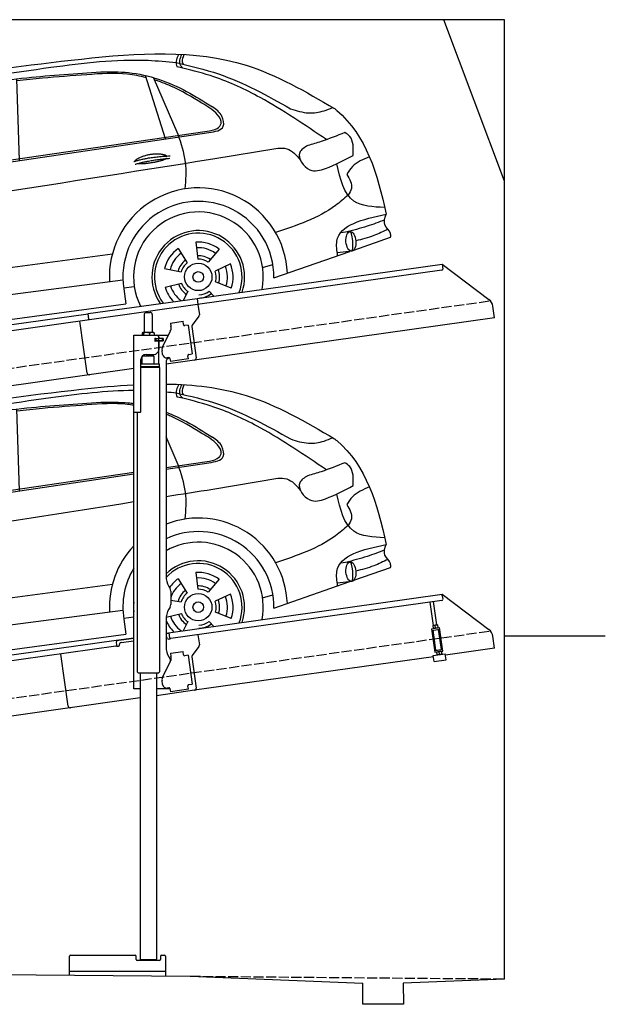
# Model space of a CAD drawing. Extents: x 0 to 5800, y -175 to 4700.
# Tile 3 of 3: x 2900 to 5800, y -175 to 4700. Entities that reach past the tile are written whole.
import ezdxf

# ---------------------------------------------------------------- set-up
doc = ezdxf.new("R2010")
doc.units = 0
doc.header["$LTSCALE"] = 10
doc.header["$MEASUREMENT"] = 0
doc.linetypes.add('GEN3', pattern=[6.25, 5, -1.25])
doc.layers.get('0').update_dxf_attribs({"linetype": 'CONTINUOUS'})
for name, color, linetype in [('3', 6, 'GEN3'), ('CAR', 1, 'CONTINUOUS'), ('SICHTBARE_KANTEN_DIN_', 7, 'CONTINUOUS')]:
    doc.layers.add(name, color=color, linetype=linetype)

# ---------------------------------------------------------------- blocks, each defined once
blk = doc.blocks.new('Car_K')
at = {"layer": 'CAR'}
for p, q in [((6251.6, 3328.5), (6222.3, 3334.3)), ((5361.4, 2878), (5383.3, 3270)), ((5442.5, 2870), (5429.2, 3275.3)), ((6164.8, 2977.2), (6066.2, 3291.5)), ((6227.4, 2999.5), (6106, 3280.8)), ((5285.1, 2846.6), (5334.8, 3263.8)), ((4395.3, 2725.6), (6371, 3016)), ((4457.7, 2723.8), (6379.4, 3009)), ((6400, 2878.8), (6721.1, 2932)), ((4379.1, 2866.5), (4396.7, 2713.3)), ((7078, 2518.3), (7033.7, 2512.4)), ((7097.5, 2427), (7280.2, 2490.6)), ((6314.8, 2466), (6325.8, 2382.9)), ((3981.4, 2150.9), (5902.5, 2408.8)), ((6228, 2434.9), (6272.4, 2363.7)), ((6430.7, 2432.2), (6376.7, 2368)), ((6702.2, 2289.4), (7078.6, 2420.4)), ((7088.7, 2421.6), (7015.7, 2413.2)), ((6487.1, 2359.3), (6411.4, 2323.1)), ((6646.2, 2340.6), (6697.1, 2356)), ((6160, 2335.1), (6242.5, 2319.9)), ((5954.6, 2278.4), (3966.6, 2017.9)), ((5958.2, 2240.3), (6010.5, 2246.7)), ((6162.8, 2243), (6244.2, 2263.2)), ((6490.7, 2238.6), (6413, 2270.1)), ((5959, 2235.1), (5969.5, 2160.9)), ((6253.6, 2178.8), (6276.6, 2221.2)), ((6404.1, 2198.9), (6381, 2223.2)), ((3987.9, 1892.3), (5969.5, 2160.9)), ((3549.7, 2076.4), (3568.1, 1994.6)), ((3641.8, 2077.1), (3624.8, 1995)), ((3452.6, 2004.6), (3525.4, 1963)), ((3740.1, 2007), (3667.9, 1964.2)), ((3913.1, 1968.5), (3976.3, 1975.6)), ((3978.5, 1961.3), (3987.9, 1892.3)), ((3424.8, 1916.8), (3508.3, 1908.9)), ((3769.3, 1919.6), (3685.9, 1910.4)), ((3463.1, 1802.2), (3525.1, 1858.6)), ((3714.2, 1820.9), (3669.9, 1859.8)), ((3559.9, 1799.2), (3571.3, 1825.7)), ((3631.9, 1809.3), (3624.3, 1826.1))]:
    blk.add_line(p, q, dxfattribs=at)
for centre, radius in [((6327.5, 2294.1), 67.9), ((6327.5, 2294.1), 26.2), ((3597.1, 1910.6), 67.9), ((3597.1, 1910.6), 26.2)]:
    blk.add_circle(centre, radius, dxfattribs=at)
for centre, radius, start, end in [((6328.2, 2294.5), 440.8, 2.3474, 183.225), ((6328.2, 2294.5), 373.9, 359.2176, 189.1412), ((6328.2, 2294.5), 321.3, 348.8956, 206.9157), ((6327.5, 2294.1), 229.5, 340.8187, 214.9011), ((6327.5, 2294.1), 216.8, 339.0715, 216.627), ((6327.5, 2294.1), 172.4, 53.2193, 94.2205), ((6327.5, 2294.1), 144.5, 53.86, 93.5798), ((6327.5, 2294.1), 172.4, 125.2193, 166.2205), ((6327.5, 2294.1), 144.5, 125.86, 165.5798), ((6328.2, 2294.5), 104.9, 55.5455, 92.5344), ((3597.1, 1910.6), 453.2, 14.86, 179.5503), ((6328.2, 2294.5), 104.9, 127.8414, 164.3757), ((6327.5, 2294.1), 88.8, 128.352, 163.0878), ((6327.5, 2294.1), 88.8, 56.352, 91.0878), ((6327.5, 2294.1), 144.5, 341.86, 21.5798), ((6327.5, 2294.1), 172.4, 341.2193, 22.2205), ((3597.1, 1910.6), 384.7, 7.5734, 179.4702), ((6327.5, 2294.1), 88.8, 344.352, 19.0878), ((6328.2, 2294.5), 104.9, 342.9932, 20.0652), ((6327.5, 2294.1), 172.4, 197.2193, 225.0433), ((6327.5, 2294.1), 144.5, 197.86, 233.9391), ((6328.2, 2294.5), 104.9, 199.4717, 235.8081), ((6327.5, 2294.1), 88.8, 200.352, 235.0878), ((3597.1, 1910.6), 321.3, 348.8956, 179.3656), ((6328.2, 2294.5), 104.9, 270.9476, 307.6161), ((6327.5, 2294.1), 88.8, 272.352, 307.0878), ((3597.1, 1910.6), 229.5, 340.7371, 179.1121), ((3597.1, 1910.6), 216.8, 338.9836, 179.0598), ((3597.1, 1910.6), 172.4, 105.9643, 146.9655), ((3597.1, 1910.6), 144.5, 106.605, 146.3248), ((3597.1, 1910.6), 144.5, 34.605, 74.3248), ((3597.1, 1910.6), 172.4, 33.9643, 74.9655), ((3597.1, 1910.6), 110.3, 107.8341, 145.0957), ((3597.1, 1910.6), 110.3, 35.8341, 73.0957), ((3597.1, 1910.6), 88.8, 109.097, 143.8328), ((3597.1, 1910.6), 88.8, 37.097, 71.8328), ((3597.1, 1910.6), 172.4, 177.9643, 218.9655), ((3597.1, 1910.6), 144.5, 178.605, 218.3248), ((3597.1, 1910.6), 110.3, 179.8341, 217.0957), ((3597.1, 1910.6), 88.8, 181.097, 215.8328), ((3597.1, 1910.6), 88.8, 325.097, 359.8328), ((3597.1, 1910.6), 110.3, 323.8341, 1.0957), ((3597.1, 1910.6), 144.5, 322.605, 2.3248), ((3597.1, 1910.6), 172.4, 330.4173, 2.9655), ((3597.1, 1910.6), 216.8, 189.363, 217.0164), ((3597.1, 1910.6), 229.5, 201.2851, 215.2629), ((3597.1, 1910.6), 110.3, 251.8341, 260.346), ((3597.1, 1910.6), 88.8, 253.097, 287.8328), ((3597.1, 1910.6), 321.3, 203.8286, 207.1044)]:
    blk.add_arc(centre, radius, start, end, dxfattribs=at)
blk.add_ellipse((7083.4, 2469.9), major_axis=(3.9, -48.6), ratio=0.501954, dxfattribs=at)
blk.add_ellipse((7084.2, 2470), major_axis=(-3.9, 48.6), ratio=0.168571, start_param=3.202195, end_param=6.343787, dxfattribs=at)
for points in [[(4960.4, 3268.4), (5748.6, 3373.1), (6565.3, 3342.1), (7001.7, 3128.2)], [(5597.3, 3332.3), (6078.6, 3366.7), (6218.7, 3355.4)], [(6230.2, 3397), (6220.1, 3369.6), (6220, 3341.4), (6222.3, 3334.3)], [(6251.6, 3328.5), (6239.3, 3342.7), (6246.3, 3396.3)], [(6253.7, 3347.2), (6250, 3358.3), (6257.6, 3395.6)], [(4341, 2940.3), (4761.1, 3195.4), (5012, 3247.5), (5597.3, 3332.3)], [(6218.7, 3355.4), (6427.9, 3299.1), (6784.9, 3126.8)], [(6962, 2973.9), (6633.8, 3182.4), (6405.1, 3285), (6251.6, 3328.5)], [(4486.6, 2990.7), (4671.5, 3111.4), (4835.8, 3164.4), (5073.4, 3220), (5478.3, 3280.6), (5845.3, 3309)], [(4613.5, 3170.2), (4659.2, 3193.1), (4960.4, 3268.4)], [(5845.3, 3309), (5982.2, 3305.7), (6269.6, 3212.6), (6397.2, 3136)], [(6345.3, 3154.6), (6191.3, 3239.2), (6110.4, 3270.6)], [(3903, 2696.1), (4146.8, 2885.1), (4613.5, 3170.2)], [(4649.4, 3148.3), (4628.6, 3152.5), (4613.5, 3170.2)], [(4687.2, 3166.4), (4645.3, 3170.5), (4633.1, 3180.6)], [(4854.3, 3160.3), (4734.7, 3127.8), (4595.7, 3058.9), (4471, 2959.6), (4379.8, 2860.3)], [(6371, 3016), (6420.7, 3029.8), (6441.3, 3053.6), (6422.8, 3097.2), (6345.3, 3154.6)], [(6379.4, 3009), (6451.1, 3039.9), (6444.6, 3089.6), (6397.2, 3136)], [(6784.9, 3126.8), (6873.8, 3106.1), (6950.3, 3116.8), (6993.7, 3132.9)], [(6263.4, 2730.5), (6264.4, 2862.7), (6227.4, 2999.5)], [(7053.5, 3009.3), (6936.2, 2964.9), (6870, 2944.7)], [(7094.4, 2896), (7077.3, 2990.2), (7053.5, 3009.3)], [(3925.1, 2689.5), (4103.6, 2783.3), (4341, 2940.3)], [(6721.1, 2932), (6765.7, 2928.9), (6833.7, 2872.3)], [(6870, 2944.7), (6830, 2910), (6879.5, 2825), (6957.9, 2831.2), (7094.4, 2896)], [(3091.3, 2219.7), (3330.1, 2358.5), (3957.2, 2507.7), (6400, 2878.8)], [(5392.7, 2204.8), (5351.1, 2680.1), (5361.4, 2878)], [(7175.1, 2889.2), (7091.1, 2840.4), (7063.5, 2801.9)], [(4396.7, 2713.3), (4339.5, 2705.2), (4320.6, 2752), (4338.5, 2831.7), (4379.1, 2866.5)], [(7250.4, 2638), (7097.9, 2669.8), (7013, 2854.2)], [(4306.1, 2792.5), (4245.7, 2716.3), (4157.7, 2518), (4154, 2042.4)], [(7063.5, 2801.9), (7085.8, 2732.2), (7069, 2698.4)], [(3925.1, 2689.5), (3854, 2631.3), (3642.8, 2561.4), (3311.2, 2469.9), (2990.2, 2316.7)], [(3893.1, 2699.9), (3907.7, 2694.5), (3925.3, 2689.7)], [(7069, 2698.4), (7007.1, 2647.9), (6710.3, 2514.2)], [(7017.6, 2399.2), (7014, 2471.3), (7257.5, 2604.7)], [(7280.2, 2490.6), (7279, 2509.8), (7251.6, 2551.6), (7257.5, 2604.7)], [(7249.7, 2576.3), (7163.8, 2545.1), (7058.5, 2515.7)], [(7266.4, 2530.5), (7196.9, 2498.6), (7107.7, 2472.8)], [(3059.7, 2295), (3110.1, 2287.6), (3057.8, 2185.2), (2999, 2159), (2853.2, 2151.3)], [(2919.1, 2273.7), (2990.6, 2284.7), (3059.7, 2295)], [(2853.2, 2151.3), (2868.7, 2223.2), (2919.1, 2273.7)], [(2860.2, 2201.5), (2904.9, 2177.1), (2995.7, 2180.6), (3091.3, 2219.7)], [(2744.5, 2154.1), (2738.6, 2052.2), (2755.6, 1929)], [(2803.8, 2152.6), (2788.3, 2043.9), (2781, 1951.5), (2755.6, 1929)], [(3145.3, 1945.7), (2891.3, 1928.7), (2761, 1922.3)]]:
    blk.add_spline(points, degree=3, dxfattribs=at)
for points, degree, knots in [([(6069.6, 3280.7), (6038.8, 3288), (5942.4, 3308.2), (5768.6, 3294.5), (5586.9, 3281.8), (5471.6, 3269.2), (5429.6, 3264.6)], 3, [41.799079, 41.799079, 41.799079, 41.799079, 136.523198, 337.310325, 558.263041, 685.022454, 685.022454, 685.022454, 685.022454]), ([(5333.6, 3253.4), (5308.7, 3250.3), (5223.6, 3239.4), (5062.6, 3213.6), (4929, 3179.4), (4854.3, 3160.3)], 3, [96.627312, 96.627312, 96.627312, 96.627312, 171.985535, 353.964722, 585.294651, 585.294651, 585.294651, 585.294651]), ([(7001.7, 3128.2), (7005.6, 3125), (7157.9, 3000.5), (7215.5, 2805.5), (7257.5, 2604.7)], 3, [0, 0, 0, 0, 15.036615, 589.271901, 589.271901, 589.271901, 589.271901]), ([(4334.6, 2709.5), (4303.1, 2709), (4246, 2721.6), (4373.6, 2878.3), (4444.9, 2949.2), (4486.6, 2990.7)], 3, [93.12531, 93.12531, 93.12531, 93.12531, 180.032421, 319.648401, 516.477642, 516.477642, 516.477642, 516.477642]), ([(6014.1, 2867), (6017.5, 2875.2), (6041.7, 2892.6), (6095.5, 2909.5), (6142.4, 2906.4), (6167.5, 2897.5), (6172.8, 2892.9), (6173, 2892.7)], 5, [0.0314681, 0.0314681, 0.0314681, 0.0314681, 0.0314681, 0.0314681, 0.300106, 0.500106, 0.5095952, 0.5095952, 0.5095952, 0.5095952, 0.5095952, 0.5095952]), ([(6169.7, 2880.1), (6166.3, 2877.9), (6149.5, 2869.6), (6116.3, 2861), (6070, 2853.2), (6038.6, 2852.3), (6025.3, 2854.9)], 5, [0.6133618, 0.6133618, 0.6133618, 0.6133618, 0.6133618, 0.6133618, 0.700106, 0.9252293, 0.9252293, 0.9252293, 0.9252293, 0.9252293, 0.9252293]), ([(5096.6, 2721.7), (5100.1, 2730), (5124.3, 2747.3), (5178.1, 2764.2), (5225, 2761.1), (5250, 2752.2), (5255.3, 2747.7), (5255.6, 2747.5)], 5, [0.0314681, 0.0314681, 0.0314681, 0.0314681, 0.0314681, 0.0314681, 0.300106, 0.500106, 0.5095952, 0.5095952, 0.5095952, 0.5095952, 0.5095952, 0.5095952]), ([(5252.3, 2734.9), (5248.8, 2732.7), (5232.1, 2724.4), (5198.9, 2715.8), (5152.6, 2708), (5121.2, 2707.1), (5107.9, 2709.7)], 5, [0.6133618, 0.6133618, 0.6133618, 0.6133618, 0.6133618, 0.6133618, 0.700106, 0.9252293, 0.9252293, 0.9252293, 0.9252293, 0.9252293, 0.9252293]), ([(3518, 2553.7), (3639.3, 2581.7), (3745, 2618.4), (3845.3, 2659.5), (3893, 2699.8)], 3, [0, 0, 0, 0, 247.321337, 334.292188, 334.292188, 334.292188, 334.292188]), ([(3043.2, 1790.9), (3031.6, 1790.6), (2945.8, 1788.9), (2860.9, 1793.2), (2762.4, 1796.9)], 3, [250.354392, 250.354392, 250.354392, 250.354392, 285.458466, 509.835857, 509.835857, 509.835857, 509.835857])]:
    blk.add_open_spline(points, degree=degree, knots=knots, dxfattribs=at)
for points, degree in [([(6008.1, 2865), (6081.4, 2889.7), (6187.9, 2893.3)], 2), ([(6014.6, 2851.8), (6086.7, 2874), (6187, 2881.6)], 2), ([(5090.7, 2719.8), (5164, 2744.5), (5270.4, 2748.1)], 2), ([(5097.2, 2706.5), (5169.3, 2728.8), (5269.6, 2736.4)], 2), ([(4457.7, 2723.8), (4436.9, 2720.6), (4416.2, 2717.4), (4396.5, 2714.9)], 3), ([(2744.5, 2154.1), (2850, 2378.9), (3184, 2466.3), (3518, 2553.7)], 3), ([(2803.8, 2152.6), (2787.9, 2162.9), (2767.7, 2161.4), (2744.5, 2154.1)], 3), ([(2761, 1922.3), (2759.2, 1924.6), (2757.3, 1926.8), (2755.6, 1929)], 3), ([(2757.6, 1914.2), (2758.7, 1916.9), (2759.9, 1919.6), (2761, 1922.3)], 3), ([(2762.4, 1796.9), (2760.8, 1801), (2759.2, 1805.1), (2757.7, 1809.2)], 3)]:
    blk.add_open_spline(points, degree=degree, dxfattribs=at)
blk = doc.blocks.new('Car_K_EG')
at = {"layer": 'CAR'}
for p, q in [((6251.6, 3328.5), (6222.3, 3334.3)), ((5361.4, 2878), (5383.3, 3270)), ((5442.5, 2870), (5429.2, 3275.3)), ((5285.1, 2846.6), (5334.8, 3263.8)), ((6227.4, 2999.5), (6167.9, 3137.4)), ((6167.9, 2986.1), (6371, 3016)), ((6167.9, 2977.6), (6379.4, 3009)), ((4395.3, 2725.6), (6007.9, 2962.6)), ((4457.7, 2723.8), (6007.9, 2953.9)), ((6400, 2878.8), (6721.1, 2932)), ((4379.1, 2866.5), (4396.7, 2713.3)), ((7078, 2518.3), (7033.7, 2512.4)), ((7097.5, 2427), (7280.2, 2490.6)), ((6314.8, 2466), (6325.8, 2382.9)), ((3981.4, 2150.9), (5902.5, 2408.8)), ((6228, 2434.9), (6272.4, 2363.7)), ((6430.7, 2432.2), (6376.7, 2368)), ((6702.2, 2289.4), (7078.6, 2420.4)), ((7088.7, 2421.6), (7015.7, 2413.2)), ((6487.1, 2359.3), (6411.4, 2323.1)), ((6646.2, 2340.6), (6697.1, 2356)), ((6190.9, 2329.4), (6242.5, 2319.9)), ((5954.6, 2278.4), (3966.6, 2017.9)), ((5958.2, 2240.3), (6007.9, 2246.4)), ((6168.4, 2244.4), (6244.2, 2263.2)), ((6490.7, 2238.6), (6413, 2270.1)), ((5959, 2235.1), (5969.5, 2160.9)), ((6253.6, 2178.8), (6276.6, 2221.2)), ((6404.1, 2198.9), (6381, 2223.2)), ((3987.9, 1892.3), (5969.5, 2160.9)), ((3549.7, 2076.4), (3568.1, 1994.6)), ((3641.8, 2077.1), (3624.8, 1995)), ((3452.6, 2004.6), (3525.4, 1963)), ((3740.1, 2007), (3667.9, 1964.2)), ((3913.1, 1968.5), (3976.3, 1975.6)), ((3978.5, 1961.3), (3987.9, 1892.3)), ((3424.8, 1916.8), (3508.3, 1908.9)), ((3769.3, 1919.6), (3685.9, 1910.4)), ((3463.1, 1802.2), (3525.1, 1858.6)), ((3714.2, 1820.9), (3669.9, 1859.8)), ((3559.9, 1799.2), (3571.3, 1825.7)), ((3631.9, 1809.3), (3624.3, 1826.1))]:
    blk.add_line(p, q, dxfattribs=at)
for centre, radius in [((6327.5, 2294.1), 67.9), ((6327.5, 2294.1), 26.2), ((3597.1, 1910.6), 67.9), ((3597.1, 1910.6), 26.2)]:
    blk.add_circle(centre, radius, dxfattribs=at)
for centre, radius, start, end in [((6328.2, 2294.5), 440.8, 2.3474, 111.3328), ((6328.2, 2294.5), 373.9, 359.2176, 115.3929), ((6328.2, 2294.5), 440.8, 136.6153, 183.225), ((6328.2, 2294.5), 321.3, 348.8956, 119.9422), ((6328.2, 2294.5), 373.9, 148.9468, 189.1412), ((6327.5, 2294.1), 229.5, 340.8187, 134.0406), ((6327.5, 2294.1), 216.8, 339.0715, 137.3299), ((6327.5, 2294.1), 172.4, 53.2193, 94.2205), ((6327.5, 2294.1), 144.5, 53.86, 93.5798), ((6327.5, 2294.1), 172.4, 125.2193, 145.8211), ((6327.5, 2294.1), 144.5, 125.86, 160.9014), ((6328.2, 2294.5), 104.9, 55.5455, 92.5344), ((3597.1, 1910.6), 453.2, 14.86, 130.4369), ((6328.2, 2294.5), 104.9, 127.8414, 164.3757), ((6327.5, 2294.1), 88.8, 128.352, 163.0878), ((6327.5, 2294.1), 88.8, 56.352, 91.0878), ((6327.5, 2294.1), 144.5, 341.86, 21.5798), ((6327.5, 2294.1), 172.4, 341.2193, 22.2205), ((3597.1, 1910.6), 384.7, 7.5734, 139.828), ((6328.2, 2294.5), 321.3, 175.6636, 184.3364), ((6327.5, 2294.1), 88.8, 344.352, 19.0878), ((6328.2, 2294.5), 104.9, 342.9932, 20.0652), ((6327.5, 2294.1), 144.5, 197.86, 233.9391), ((6328.2, 2294.5), 104.9, 199.4717, 235.8081), ((6327.5, 2294.1), 88.8, 200.352, 235.0878), ((3597.1, 1910.6), 321.3, 348.8956, 156.199), ((6327.5, 2294.1), 172.4, 202.2433, 225.0433), ((6328.2, 2294.5), 104.9, 270.9476, 307.6161), ((6327.5, 2294.1), 88.8, 272.352, 307.0878), ((3597.1, 1910.6), 229.5, 340.7371, 158.7738), ((3597.1, 1910.6), 216.8, 338.9836, 170.7771), ((3597.1, 1910.6), 172.4, 105.9643, 146.9655), ((3597.1, 1910.6), 144.5, 106.605, 146.3248), ((3597.1, 1910.6), 144.5, 34.605, 74.3248), ((3597.1, 1910.6), 172.4, 33.9643, 74.9655), ((3597.1, 1910.6), 110.3, 107.8341, 145.0957), ((3597.1, 1910.6), 110.3, 35.8341, 73.0957), ((3597.1, 1910.6), 229.5, 169.3254, 172.4217), ((3597.1, 1910.6), 88.8, 109.097, 143.8328), ((3597.1, 1910.6), 88.8, 37.097, 71.8328), ((2875.9, 1860.8), 130.3, 151.8374, 209.3602), ((3597.1, 1910.6), 229.5, 176.6566, 215.3077), ((3597.1, 1910.6), 216.8, 176.4594, 217.0646), ((3597.1, 1910.6), 172.4, 177.9643, 218.9655), ((3597.1, 1910.6), 144.5, 178.605, 218.3248), ((3597.1, 1910.6), 110.3, 179.8341, 217.0957), ((3597.1, 1910.6), 88.8, 181.097, 215.8328), ((3597.1, 1910.6), 88.8, 325.097, 359.8328), ((3597.1, 1910.6), 110.3, 323.8341, 1.0957), ((3597.1, 1910.6), 144.5, 322.605, 2.3248), ((3597.1, 1910.6), 172.4, 330.4173, 2.9655), ((3597.1, 1910.6), 110.3, 251.8341, 260.346), ((3597.1, 1910.6), 88.8, 253.097, 287.8328), ((3597.1, 1910.6), 321.3, 203.8286, 207.1044)]:
    blk.add_arc(centre, radius, start, end, dxfattribs=at)
blk.add_ellipse((7083.4, 2469.9), major_axis=(3.9, -48.6), ratio=0.501954, dxfattribs=at)
blk.add_ellipse((7084.2, 2470), major_axis=(-3.9, 48.6), ratio=0.168571, start_param=3.202195, end_param=6.343787, dxfattribs=at)
for points, degree, knots in [([(4960.4, 3268.4), (5220.3, 3306.4), (5563.4, 3356.6), (5921.3, 3390.6), (6007.9, 3395.2)], 3, [0, 0, 0, 0, 795.09308, 1049.747279, 1049.747279, 1049.747279, 1049.747279]), ([(6167.9, 3398.8), (6304.4, 3397.2), (6599.1, 3363.7), (6859.6, 3211.3), (7001.7, 3128.2)], 3, [1207.238882, 1207.238882, 1207.238882, 1207.238882, 1612.404872, 2098.463299, 2098.463299, 2098.463299, 2098.463299]), ([(6007.9, 3293.6), (5997.5, 3295.4), (5921.1, 3306.5), (5768.6, 3294.5), (5586.9, 3281.8), (5471.6, 3269.2), (5429.6, 3264.6)], 3, [104.859121, 104.859121, 104.859121, 104.859121, 136.523198, 337.310325, 558.263041, 685.022454, 685.022454, 685.022454, 685.022454]), ([(5845.3, 3309), (5891.1, 3309.7), (5945.5, 3310.4), (5999.3, 3303.8), (6007.9, 3302.6)], 3, [0, 0, 0, 0, 136.913576, 162.831584, 162.831584, 162.831584, 162.831584]), ([(5333.6, 3253.4), (5308.7, 3250.3), (5223.6, 3239.4), (5062.6, 3213.6), (4929, 3179.4), (4854.3, 3160.3)], 3, [96.627312, 96.627312, 96.627312, 96.627312, 171.985535, 353.964722, 585.294651, 585.294651, 585.294651, 585.294651]), ([(6167.9, 3259.6), (6202.7, 3246), (6282.3, 3208.9), (6355.3, 3162.5), (6397.2, 3136)], 3, [327.93979, 327.93979, 327.93979, 327.93979, 439.008029, 587.851019, 587.851019, 587.851019, 587.851019]), ([(6345.3, 3154.6), (6295.1, 3185.2), (6237.6, 3220.2), (6175.7, 3245.9), (6167.9, 3249)], 3, [0, 0, 0, 0, 175.790338, 201.18631, 201.18631, 201.18631, 201.18631]), ([(7001.7, 3128.2), (7005.6, 3125), (7157.9, 3000.5), (7215.5, 2805.5), (7257.5, 2604.7)], 3, [0, 0, 0, 0, 15.036615, 589.271901, 589.271901, 589.271901, 589.271901]), ([(4334.6, 2709.5), (4303.1, 2709), (4246, 2721.6), (4373.6, 2878.3), (4444.9, 2949.2), (4486.6, 2990.7)], 3, [93.12531, 93.12531, 93.12531, 93.12531, 180.032421, 319.648401, 516.477642, 516.477642, 516.477642, 516.477642]), ([(3303.2, 2345.4), (3312.1, 2349.9), (3512.8, 2447.6), (4440.7, 2570.7), (5331.3, 2709.3), (6007.9, 2816.5)], 3, [246.037501, 246.037501, 246.037501, 246.037501, 276.230985, 920.854723, 2991.448563, 2991.448563, 2991.448563, 2991.448563]), ([(5096.6, 2721.7), (5100.1, 2730), (5124.3, 2747.3), (5178.1, 2764.2), (5225, 2761.1), (5250, 2752.2), (5255.3, 2747.7), (5255.6, 2747.5)], 5, [0.0314681, 0.0314681, 0.0314681, 0.0314681, 0.0314681, 0.0314681, 0.300106, 0.500106, 0.5095952, 0.5095952, 0.5095952, 0.5095952, 0.5095952, 0.5095952]), ([(5252.3, 2734.9), (5248.8, 2732.7), (5232.1, 2724.4), (5198.9, 2715.8), (5152.6, 2708), (5121.2, 2707.1), (5107.9, 2709.7)], 5, [0.6133618, 0.6133618, 0.6133618, 0.6133618, 0.6133618, 0.6133618, 0.700106, 0.9252293, 0.9252293, 0.9252293, 0.9252293, 0.9252293, 0.9252293]), ([(3925.1, 2689.5), (3902.2, 2668.7), (3824, 2597.3), (3599.7, 2554.9), (3414.8, 2509.5), (3305.8, 2467.8), (3303.2, 2466.8)], 3, [0, 0, 0, 0, 91.933634, 314.390135, 658.38076, 667.059547, 667.059547, 667.059547, 667.059547]), ([(3518, 2553.7), (3639.3, 2581.7), (3745, 2618.4), (3845.3, 2659.5), (3893, 2699.8)], 3, [0, 0, 0, 0, 247.321337, 334.292188, 334.292188, 334.292188, 334.292188]), ([(2919.1, 2273.7), (2943, 2277.4), (2984.3, 2283.8), (3025.6, 2289.9), (3043.2, 2292.5)], 3, [0, 0, 0, 0, 72.340016, 125.435196, 125.435196, 125.435196, 125.435196]), ([(2860.2, 2201.5), (2874.7, 2192), (2914.8, 2165.3), (2983.6, 2174.6), (3027.9, 2191.1), (3043.2, 2197.5)], 3, [0, 0, 0, 0, 50.87875, 141.728856, 191.665488, 191.665488, 191.665488, 191.665488]), ([(2744.5, 2154.1), (2741.1, 2120.1), (2736.8, 2078.3), (2739.3, 2036.8), (2740, 2029)], 3, [0, 0, 0, 0, 101.994894, 125.361967, 125.361967, 125.361967, 125.361967]), ([(2803.8, 2152.6), (2795.3, 2117.7), (2785.7, 2078.5), (2788.8, 2034), (2789.2, 2029)], 3, [0, 0, 0, 0, 109.791406, 123.586698, 123.586698, 123.586698, 123.586698]), ([(3034.2, 2170.4), (3022.5, 2164.9), (2966.8, 2149.1), (2903.4, 2150.4), (2853.2, 2151.3)], 3, [191.870564, 191.870564, 191.870564, 191.870564, 230.339947, 376.301558, 376.301558, 376.301558, 376.301558]), ([(3043.2, 1790.9), (3031.6, 1790.6), (2945.8, 1788.9), (2860.9, 1793.2), (2762.4, 1796.9)], 3, [250.354392, 250.354392, 250.354392, 250.354392, 285.458466, 509.835857, 509.835857, 509.835857, 509.835857])]:
    blk.add_open_spline(points, degree=degree, knots=knots, dxfattribs=at)
for points, degree in [([(5597.3, 3332.3), (5734.2, 3350.2), (5871.1, 3368.1), (6007.9, 3368.3)], 3), ([(6167.9, 3360.3), (6184.8, 3358.7), (6201.8, 3357.1), (6218.7, 3355.4)], 3), ([(6167.9, 2841.9), (6245.3, 2854.2), (6322.6, 2866.5), (6400, 2878.8)], 3), ([(5090.7, 2719.8), (5164, 2744.5), (5270.4, 2748.1)], 2), ([(5097.2, 2706.5), (5169.3, 2728.8), (5269.6, 2736.4)], 2), ([(4457.7, 2723.8), (4436.9, 2720.6), (4416.2, 2717.4), (4396.5, 2714.9)], 3), ([(3303.2, 2495.5), (3373.2, 2515.8), (3445.6, 2534.7), (3518, 2553.7)], 3), ([(2744.5, 2154.1), (2796.9, 2265.8), (2905.9, 2343.7), (3043.2, 2404.4)], 3), ([(3043.2, 2344.6), (3025.5, 2335.4), (3007.8, 2326), (2990.2, 2316.7)], 3), ([(2803.8, 2152.6), (2787.9, 2162.9), (2767.7, 2161.4), (2744.5, 2154.1)], 3), ([(2761, 1922.3), (2760.6, 1922.9), (2760.1, 1923.5), (2759.6, 1924)], 3), ([(2797.4, 1924), (2785.3, 1923.5), (2773.2, 1922.9), (2761, 1922.3)], 3)]:
    blk.add_open_spline(points, degree=degree, dxfattribs=at)
for points in [[(6230.2, 3397), (6220.1, 3369.6), (6220, 3341.4), (6222.3, 3334.3)], [(6251.6, 3328.5), (6239.3, 3342.7), (6246.3, 3396.3)], [(6253.7, 3347.2), (6250, 3358.3), (6257.6, 3395.6)], [(4341, 2940.3), (4761.1, 3195.4), (5012, 3247.5), (5597.3, 3332.3)], [(6218.7, 3355.4), (6427.9, 3299.1), (6784.9, 3126.8)], [(6962, 2973.9), (6633.8, 3182.4), (6405.1, 3285), (6251.6, 3328.5)], [(4486.6, 2990.7), (4671.5, 3111.4), (4835.8, 3164.4), (5073.4, 3220), (5478.3, 3280.6), (5845.3, 3309)], [(4613.5, 3170.2), (4659.2, 3193.1), (4960.4, 3268.4)], [(3903, 2696.1), (4146.8, 2885.1), (4613.5, 3170.2)], [(4649.4, 3148.3), (4628.6, 3152.5), (4613.5, 3170.2)], [(4687.2, 3166.4), (4645.3, 3170.5), (4633.1, 3180.6)], [(4854.3, 3160.3), (4734.7, 3127.8), (4595.7, 3058.9), (4471, 2959.6), (4379.8, 2860.3)], [(6371, 3016), (6420.7, 3029.8), (6441.3, 3053.6), (6422.8, 3097.2), (6345.3, 3154.6)], [(6379.4, 3009), (6451.1, 3039.9), (6444.6, 3089.6), (6397.2, 3136)], [(6784.9, 3126.8), (6873.8, 3106.1), (6950.3, 3116.8), (6993.7, 3132.9)], [(6263.4, 2730.5), (6264.4, 2862.7), (6227.4, 2999.5)], [(7053.5, 3009.3), (6936.2, 2964.9), (6870, 2944.7)], [(7094.4, 2896), (7077.3, 2990.2), (7053.5, 3009.3)], [(3925.1, 2689.5), (4103.6, 2783.3), (4341, 2940.3)], [(6721.1, 2932), (6765.7, 2928.9), (6833.7, 2872.3)], [(6870, 2944.7), (6830, 2910), (6879.5, 2825), (6957.9, 2831.2), (7094.4, 2896)], [(5392.7, 2204.8), (5351.1, 2680.1), (5361.4, 2878)], [(7175.1, 2889.2), (7091.1, 2840.4), (7063.5, 2801.9)], [(4396.7, 2713.3), (4339.5, 2705.2), (4320.6, 2752), (4338.5, 2831.7), (4379.1, 2866.5)], [(7250.4, 2638), (7097.9, 2669.8), (7013, 2854.2)], [(4306.1, 2792.5), (4245.7, 2716.3), (4157.7, 2518), (4154, 2042.4)], [(7063.5, 2801.9), (7085.8, 2732.2), (7069, 2698.4)], [(3893.1, 2699.9), (3907.7, 2694.5), (3925.3, 2689.7)], [(7069, 2698.4), (7007.1, 2647.9), (6710.3, 2514.2)], [(7017.6, 2399.2), (7014, 2471.3), (7257.5, 2604.7)], [(7280.2, 2490.6), (7279, 2509.8), (7251.6, 2551.6), (7257.5, 2604.7)], [(7249.7, 2576.3), (7163.8, 2545.1), (7058.5, 2515.7)], [(7266.4, 2530.5), (7196.9, 2498.6), (7107.7, 2472.8)], [(2853.2, 2151.3), (2868.7, 2223.2), (2919.1, 2273.7)]]:
    blk.add_spline(points, degree=3, dxfattribs=at)

msp = doc.modelspace()

# ---------------------------------------------------------------- linework, layer by layer
for p, q in [((5300, 4700), (0, 4700)), ((5300, 3900), (5000, 4700)), ((5300, -50), (5300, 4700)), ((3778.5, 3319.4), (4991.6, 3489.9)), ((4991.6, 3489.9), (4995.1, 3465.1)), ((4991.6, 3489.9), (5223.6, 3315.1)), ((4990.8, 3459.5), (3779.7, 3289.3)), ((3238.7, 3244.5), (3778.4, 3320.4)), ((3778.4, 3320.4), (3782.7, 3289.7)), ((3779.7, 3289.3), (3246, 3214.3)), ((3782.7, 3289.7), (3789.8, 3239.3)), ((5251.2, 3223.4), (5243, 3282.1)), ((760, 2895.2), (3238.8, 3243.6)), ((3242.6, 3216.8), (3238.7, 3244.5)), ((3516.7, 3240.6), (3516.7, 3150.6)), ((3526.7, 3250.6), (3546.7, 3250.6)), ((3556.7, 3240.6), (3556.7, 3150.6)), ((5251.2, 3223.4), (3624.7, 2994.8)), ((3787.9, 3231.9), (3754.6, 3187.7)), ((3246, 3214.3), (760, 2864.9)), ((3234.6, 2950.1), (3198.5, 3207.6)), ((3646.7, 3197.9), (3709.1, 3206.6)), ((3646.7, 3197.9), (3648.9, 3182)), ((3649.5, 3177.8), (3648.9, 3182)), ((3711.3, 3190.8), (3709.1, 3206.6)), ((3711.3, 3190.8), (3711.4, 3189.8)), ((3717.1, 3185.6), (3718.1, 3185.7)), ((3733.9, 3187.9), (3718.1, 3185.7)), ((3733.9, 3187.9), (3753.9, 3045.3)), ((3752.6, 3180.3), (3774.3, 3026)), ((3464.7, 3137.6), (3636.1, 3137.6)), ((3464.7, 2757.6), (3464.7, 3137.6)), ((3506.8, 3148.2), (3506.8, 3137.6)), ((3527.5, 3150.6), (3509.5, 3150.6)), ((3512.5, 3148.2), (3512.5, 3137.6)), ((3554.6, 3150.6), (3527.5, 3150.6)), ((3542.5, 3148.2), (3542.5, 3137.6)), ((3564.2, 3150.6), (3554.6, 3150.6)), ((3566.6, 3148.2), (3566.6, 3137.6)), ((3573.4, 3121.6), (3569.7, 3121.6)), ((3573.4, 3121.6), (3585.7, 3121.6)), ((3573.7, 3121.6), (3573.7, 3109.6)), ((3587.7, 3121.6), (3585.7, 3121.6)), ((3587.7, 3121.6), (3588.7, 3121.6)), ((3588.7, 3127.6), (3588.7, 3124.6)), ((3589.4, 3121.6), (3588.7, 3121.6)), ((3588.7, 3109.6), (3588.7, 3121.6)), ((3607, 3121.6), (3589.4, 3121.6)), ((3589.7, 3122.1), (3589.7, 3137.6)), ((3608.7, 3122.1), (3589.7, 3122.1)), ((3607, 3121.6), (3607.7, 3121.6)), ((3607.7, 3109.6), (3607.7, 3121.6)), ((3608.5, 3083.5), (3646, 3157.1)), ((3609.7, 3121.1), (3609.7, 3110.1)), ((3607.7, 3109.6), (3569.9, 3109.6)), ((3570.7, 3111.8), (3570.7, 3119)), ((3585.7, 3109.1), (3573.4, 3109.1)), ((3588.7, 3106.1), (3588.7, 3067.6)), ((3589.7, 2994.7), (3589.7, 3109.1)), ((3608.7, 3109.1), (3589.7, 3109.1)), ((3566.7, 3034.6), (3506.7, 3033.9)), ((3506.7, 2994.7), (3506.7, 3033.9)), ((3518.7, 3034), (3518.7, 3041.6)), ((3525.7, 3042.6), (3563.7, 3042.6)), ((3554.7, 3034.5), (3554.7, 3042.6)), ((3566.7, 2994.6), (3566.7, 3034.6)), ((3607.8, 3043), (3605.1, 3062.8)), ((3638.4, 3027.1), (3630.4, 3025.9)), ((3644, 3022.8), (3646.1, 3007.9)), ((3732.9, 3037.3), (3733, 3036.3)), ((3735.2, 3020.5), (3733, 3036.3)), ((3738.1, 3043.1), (3737.1, 3043)), ((3738.1, 3043.1), (3753.9, 3045.3)), ((3500.7, 2760.6), (3500.7, 3017.6)), ((3591.7, 2994.6), (3500.7, 2994.6)), ((3591.7, 2981.4), (3500.7, 2981.4)), ((3588.7, 2979.6), (3500.7, 2979.6)), ((3591.7, 2977.9), (3500.7, 2977.9)), ((3588.7, 2979.6), (3591.7, 2981.4)), ((3588.7, 2979.6), (3591.7, 2977.9)), ((3589.7, 2979.1), (3589.7, 2980.2)), ((3591.7, 2981.4), (3591.7, 2994.6)), ((3591.7, 2977.9), (3591.8, 1471.6)), ((3624.7, 3002.6), (3624.7, 1944.3)), ((3735.2, 3020.5), (3646.1, 3007.9)), ((3464.7, 2972.4), (760, 2592.2)), ((3464.7, 1387.6), (3464.7, 2857.6)), ((3464.7, 2757.6), (3497.7, 2757.6)), ((3481.7, 2757.6), (3481.8, 1471.6)), ((3624.7, 1662.8), (4991.6, 1854.9)), ((3638.1, 1894.3), (3644.4, 1883.4)), ((3647.7, 1870.9), (3647.7, 1804.3)), ((4992.7, 1847), (4991.6, 1854.9)), ((4991.6, 1854.9), (5223.6, 1680.1)), ((4990.8, 1824.5), (3649, 1635.9)), ((4949.6, 1700.9), (4933.4, 1816.4)), ((4965.5, 1703.1), (4949.2, 1818.6)), ((4992.7, 1847), (4995.1, 1830.1)), ((3644.4, 1791.8), (3638.1, 1781)), ((3624.7, 1731), (3624.7, 1594.7)), ((3640.5, 1661), (3624.7, 1658.8)), ((3643.4, 1640.2), (3639.9, 1664.9)), ((4939.8, 1684.5), (4979.4, 1690.1)), ((4939.8, 1684.5), (4956.1, 1568.7)), ((4940.9, 1676.6), (4980.5, 1682.2)), ((4946.4, 1700.4), (4945.7, 1699.9)), ((4945.7, 1699.9), (4947.7, 1686.1)), ((4968.7, 1703.5), (4946.4, 1700.4)), ((4961.3, 1578.5), (4947.4, 1677.5)), ((4948.5, 1685.7), (4947.7, 1686.1)), ((4959.4, 1688.8), (4957.8, 1700.5)), ((4968.7, 1703.5), (4969.5, 1703.2)), ((4969.5, 1703.2), (4971.4, 1689.4)), ((4970.8, 1688.9), (4971.4, 1689.4)), ((4988, 1582.2), (4974.1, 1681.3)), ((4995.7, 1574.2), (4979.4, 1690.1)), ((760, 1260.2), (3377.5, 1628)), ((3377.5, 1628), (3464.7, 1640.3)), ((3377.5, 1628), (3378.6, 1620.1)), ((3464.7, 1636.3), (3378, 1624.1)), ((3381, 1603.3), (3378.6, 1620.1)), ((3401.8, 1616.3), (3464.7, 1625.2)), ((3631, 1638.4), (3631.1, 1637.4)), ((3636.8, 1633.2), (3641.7, 1633.9)), ((3782.7, 1654.7), (3789.8, 1604.3)), ((5251.2, 1588.4), (5243, 1647.1)), ((5300, 1650), (5800, 1650)), ((3376.7, 1597.6), (760, 1229.9)), ((3384.3, 1597.7), (3389.2, 1598.4)), ((3393.5, 1604), (3393.3, 1605)), ((3646.7, 1562.9), (3709.1, 1571.6)), ((3646.7, 1562.9), (3648.9, 1547)), ((3711.3, 1555.8), (3709.1, 1571.6)), ((3787.9, 1596.9), (3754.6, 1552.7)), ((4948.3, 1552.6), (5007.7, 1561)), ((4955, 1576.6), (4994.6, 1582.2)), ((4956.1, 1568.7), (4995.7, 1574.2)), ((4961.3, 1578.5), (4988, 1582.2)), ((4964.8, 1569.9), (4964.1, 1569.4)), ((4964.1, 1569.4), (4966, 1555.6)), ((4966.9, 1578.3), (4966.7, 1579.3)), ((4976.1, 1570), (4977.8, 1558.3)), ((4982.7, 1580.5), (4982.6, 1581.5)), ((4987, 1573), (4987.9, 1572.7)), ((4987.9, 1572.7), (4989.8, 1558.9)), ((5011.9, 1531.3), (5007.7, 1561)), ((5251.2, 1588.4), (5008.6, 1554.3)), ((3140.6, 1301.9), (3104.4, 1559.4)), ((3140.6, 1301.9), (3104.4, 1559.4)), ((3608.5, 1448.5), (3646, 1522.1)), ((3638.1, 1544.7), (3648.2, 1527.3)), ((3649.5, 1542.8), (3648.9, 1547)), ((3711.3, 1555.8), (3711.4, 1554.8)), ((3717.1, 1550.6), (3718.1, 1550.7)), ((3733.9, 1552.9), (3718.1, 1550.7)), ((3733.9, 1552.9), (3753.9, 1410.3)), ((3752.6, 1545.3), (3774.3, 1391)), ((4949.2, 1546), (3765.8, 1379.7)), ((4952.4, 1522.9), (4948.3, 1552.6)), ((4952.4, 1522.9), (5011.9, 1531.3)), ((4966.8, 1555.2), (4966, 1555.6)), ((4989.1, 1558.4), (4989.8, 1558.9)), ((3481.8, 1482.6), (3481.8, 1471.6)), ((3488.8, 1464.6), (3481.8, 1471.6)), ((3584.8, 1464.6), (3488.8, 1464.6)), ((3496.8, 1464.6), (3496.9, 48.6)), ((3576.8, 1464.6), (3576.9, 48.6)), ((3584.8, 1464.6), (3591.8, 1471.6)), ((3607.8, 1408), (3605.1, 1427.8)), ((3496.8, 1387.6), (3464.7, 1387.6)), ((3644, 1387.6), (3576.8, 1387.6)), ((3765.8, 1379.7), (3576.8, 1353.1)), ((3638.4, 1392.1), (3630.4, 1390.9)), ((3644, 1387.8), (3646.1, 1372.9)), ((3735.2, 1385.5), (3646.1, 1372.9)), ((3732.9, 1402.3), (3733, 1401.3)), ((3735.2, 1385.5), (3733, 1401.3)), ((3738.1, 1408.1), (3737.1, 1408)), ((3738.1, 1408.1), (3753.9, 1410.3)), ((3496.8, 1341.9), (760, 957.2)), ((3146.9, -30.3), (3146.9, 62.6)), ((3151.9, 67.6), (3471.9, 67.6)), ((3476.9, 47.6), (3476.9, 62.6)), ((3596.9, 62.6), (3596.9, 47.6)), ((3601.9, 67.6), (3616.9, 67.6)), ((3621.9, 62.6), (3621.9, -34.8)), ((0, 0), (3745, -36)), ((3591.9, 42.6), (3481.9, 42.6)), ((3497.9, 47.6), (3496.9, 48.6)), ((3497.9, 47.6), (3575.9, 47.6)), ((3510.9, 47.6), (3510.9, 42.6)), ((3562.9, 47.6), (3562.9, 42.6)), ((3575.9, 47.6), (3576.9, 48.6)), ((3621.9, -12.4), (3146.9, -12.4)), ((3745, -36), (4600, -70.1)), ((4600, -175), (4600, -70.1)), ((5300, -50), (4799.5, -70.1)), ((4799.5, -70.1), (4800, -175)), ((4800, -175), (4600, -175))]:
    msp.add_line(p, q)
for points in [[(3644, 3022.8, 0), (3644, 3022.8, 0), (3644, 3022.8, 0), (3644, 3022.8, 0), (3644, 3022.8, 0), (3644, 3022.8, 0), (3644, 3022.8, 0), (3644, 3022.9, 0), (3644, 3022.9, 0), (3644, 3022.9, 0), (3644, 3022.9, 0), (3644, 3022.9, 0), (3644, 3022.9, 0), (3644, 3022.9, 0), (3644, 3022.9, 0), (3644, 3022.9, 0), (3644, 3022.9, 0), (3644, 3022.9, 0), (3644, 3022.9, 0), (3644, 3022.9, 0), (3644, 3023, 0), (3644, 3023, 0), (3644, 3023, 0), (3644, 3023, 0), (3644, 3023, 0), (3644, 3023, 0), (3644, 3023, 0), (3644, 3023, 0), (3644, 3023, 0), (3644, 3023, 0), (3644, 3023, 0), (3644, 3023, 0), (3644, 3023, 0), (3644, 3023.1, 0), (3644, 3023.1, 0), (3644, 3023.1, 0), (3644, 3023.1, 0), (3644, 3023.1, 0), (3644, 3023.1, 0), (3644, 3023.1, 0), (3644, 3023.1, 0), (3644, 3023.1, 0), (3644, 3023.1, 0), (3644, 3023.1, 0), (3643.9, 3023.1, 0), (3643.9, 3023.1, 0), (3643.9, 3023.2, 0), (3643.9, 3023.2, 0), (3643.9, 3023.2, 0), (3643.9, 3023.2, 0), (3643.9, 3023.2, 0), (3643.9, 3023.2, 0), (3643.9, 3023.2, 0), (3643.9, 3023.2, 0), (3643.9, 3023.2, 0), (3643.9, 3023.2, 0), (3643.9, 3023.2, 0), (3643.9, 3023.2, 0), (3643.9, 3023.2, 0), (3643.9, 3023.3, 0), (3643.9, 3023.3, 0), (3643.9, 3023.3, 0), (3643.9, 3023.3, 0), (3643.9, 3023.3, 0), (3643.9, 3023.3, 0), (3643.9, 3023.3, 0), (3643.9, 3023.3, 0), (3643.9, 3023.3, 0), (3643.9, 3023.3, 0), (3643.9, 3023.3, 0), (3643.9, 3023.3, 0), (3643.9, 3023.3, 0), (3643.9, 3023.4, 0), (3643.9, 3023.4, 0), (3643.9, 3023.4, 0), (3643.9, 3023.4, 0), (3643.9, 3023.4, 0), (3643.9, 3023.4, 0), (3643.9, 3023.4, 0), (3643.9, 3023.4, 0), (3643.9, 3023.4, 0), (3643.9, 3023.4, 0), (3643.9, 3023.4, 0), (3643.9, 3023.4, 0), (3643.9, 3023.4, 0), (3643.9, 3023.5, 0), (3643.9, 3023.5, 0), (3643.9, 3023.5, 0), (3643.9, 3023.5, 0), (3643.9, 3023.5, 0), (3643.9, 3023.5, 0), (3643.9, 3023.5, 0), (3643.9, 3023.5, 0), (3643.9, 3023.5, 0), (3643.9, 3023.5, 0), (3643.8, 3023.5, 0), (3643.8, 3023.5, 0), (3643.8, 3023.5, 0), (3643.8, 3023.6, 0), (3643.8, 3023.6, 0), (3643.8, 3023.6, 0), (3643.8, 3023.6, 0), (3643.8, 3023.6, 0), (3643.8, 3023.6, 0), (3643.8, 3023.6, 0), (3643.8, 3023.6, 0), (3643.8, 3023.6, 0), (3643.8, 3023.6, 0), (3643.8, 3023.6, 0), (3643.8, 3023.6, 0), (3643.8, 3023.6, 0), (3643.8, 3023.7, 0), (3643.8, 3023.7, 0), (3643.8, 3023.7, 0), (3643.8, 3023.7, 0), (3643.8, 3023.7, 0), (3643.8, 3023.7, 0), (3643.8, 3023.7, 0), (3643.8, 3023.7, 0), (3643.8, 3023.7, 0), (3643.8, 3023.7, 0), (3643.8, 3023.7, 0), (3643.8, 3023.7, 0), (3643.8, 3023.7, 0), (3643.8, 3023.8, 0), (3643.8, 3023.8, 0), (3643.8, 3023.8, 0), (3643.8, 3023.8, 0)], [(3644, 1387.8, 0), (3644, 1387.8, 0), (3644, 1387.8, 0), (3644, 1387.8, 0), (3644, 1387.8, 0), (3644, 1387.8, 0), (3644, 1387.8, 0), (3644, 1387.9, 0), (3644, 1387.9, 0), (3644, 1387.9, 0), (3644, 1387.9, 0), (3644, 1387.9, 0), (3644, 1387.9, 0), (3644, 1387.9, 0), (3644, 1387.9, 0), (3644, 1387.9, 0), (3644, 1387.9, 0), (3644, 1387.9, 0), (3644, 1387.9, 0), (3644, 1387.9, 0), (3644, 1388, 0), (3644, 1388, 0), (3644, 1388, 0), (3644, 1388, 0), (3644, 1388, 0), (3644, 1388, 0), (3644, 1388, 0), (3644, 1388, 0), (3644, 1388, 0), (3644, 1388, 0), (3644, 1388, 0), (3644, 1388, 0), (3644, 1388, 0), (3644, 1388.1, 0), (3644, 1388.1, 0), (3644, 1388.1, 0), (3644, 1388.1, 0), (3644, 1388.1, 0), (3644, 1388.1, 0), (3644, 1388.1, 0), (3644, 1388.1, 0), (3644, 1388.1, 0), (3644, 1388.1, 0), (3644, 1388.1, 0), (3643.9, 1388.1, 0), (3643.9, 1388.1, 0), (3643.9, 1388.2, 0), (3643.9, 1388.2, 0), (3643.9, 1388.2, 0), (3643.9, 1388.2, 0), (3643.9, 1388.2, 0), (3643.9, 1388.2, 0), (3643.9, 1388.2, 0), (3643.9, 1388.2, 0), (3643.9, 1388.2, 0), (3643.9, 1388.2, 0), (3643.9, 1388.2, 0), (3643.9, 1388.2, 0), (3643.9, 1388.2, 0), (3643.9, 1388.3, 0), (3643.9, 1388.3, 0), (3643.9, 1388.3, 0), (3643.9, 1388.3, 0), (3643.9, 1388.3, 0), (3643.9, 1388.3, 0), (3643.9, 1388.3, 0), (3643.9, 1388.3, 0), (3643.9, 1388.3, 0), (3643.9, 1388.3, 0), (3643.9, 1388.3, 0), (3643.9, 1388.3, 0), (3643.9, 1388.3, 0), (3643.9, 1388.4, 0), (3643.9, 1388.4, 0), (3643.9, 1388.4, 0), (3643.9, 1388.4, 0), (3643.9, 1388.4, 0), (3643.9, 1388.4, 0), (3643.9, 1388.4, 0), (3643.9, 1388.4, 0), (3643.9, 1388.4, 0), (3643.9, 1388.4, 0), (3643.9, 1388.4, 0), (3643.9, 1388.4, 0), (3643.9, 1388.4, 0), (3643.9, 1388.5, 0), (3643.9, 1388.5, 0), (3643.9, 1388.5, 0), (3643.9, 1388.5, 0), (3643.9, 1388.5, 0), (3643.9, 1388.5, 0), (3643.9, 1388.5, 0), (3643.9, 1388.5, 0), (3643.9, 1388.5, 0), (3643.9, 1388.5, 0), (3643.8, 1388.5, 0), (3643.8, 1388.5, 0), (3643.8, 1388.5, 0), (3643.8, 1388.6, 0), (3643.8, 1388.6, 0), (3643.8, 1388.6, 0), (3643.8, 1388.6, 0), (3643.8, 1388.6, 0), (3643.8, 1388.6, 0), (3643.8, 1388.6, 0), (3643.8, 1388.6, 0), (3643.8, 1388.6, 0), (3643.8, 1388.6, 0), (3643.8, 1388.6, 0), (3643.8, 1388.6, 0), (3643.8, 1388.6, 0), (3643.8, 1388.7, 0), (3643.8, 1388.7, 0), (3643.8, 1388.7, 0), (3643.8, 1388.7, 0), (3643.8, 1388.7, 0), (3643.8, 1388.7, 0), (3643.8, 1388.7, 0), (3643.8, 1388.7, 0), (3643.8, 1388.7, 0), (3643.8, 1388.7, 0), (3643.8, 1388.7, 0), (3643.8, 1388.7, 0), (3643.8, 1388.7, 0), (3643.8, 1388.8, 0), (3643.8, 1388.8, 0), (3643.8, 1388.8, 0), (3643.8, 1388.8, 0)]]:
    msp.add_polyline3d(points)
for centre, radius, start, end in [((4990.1, 3464.4), 5, 278, 8), ((5193.5, 3275.2), 50, 8, 53), ((3526.7, 3240.6), 10, 90, 180), ((3546.7, 3240.6), 10, 0, 90), ((3779.9, 3237.9), 10, 323, 8), ((3614.8, 3173), 35, 333, 8), ((3716.4, 3190.5), 5, 188, 278), ((3762.5, 3181.7), 10, 143, 188), ((3515.2, 3143.1), 9.81, 138.3564, 148.753), ((3510, 3147.9), 2.75, 100.7661, 142.4343), ((3509.6, 3148.5), 2.09, 44.8448, 91.5619), ((3505.5, 3144.1), 8.11, 30.3376, 47.0532), ((3527.4, 3103.3), 47.4, 71.4743, 108.3354), ((3554.5, 3119.3), 31.3, 67.162, 112.72), ((3561.2, 3145.2), 6.2, 28.4134, 60.7068), ((3570.7, 3121.6), 1, 48.5904, 221.4096), ((3567.7, 3119), 3, 0, 41.4096), ((3573.4, 3124.6), 3, 228.5904, 270), ((3578.7, 3127.6), 10, 0, 90), ((3585.7, 3124.6), 3, 270, 0), ((3608.7, 3121.1), 1, 0, 90), ((3570.7, 3109.1), 1, 138.5904, 311.4096), ((3567.7, 3111.8), 3, 318.5904, 0), ((3573.4, 3106.1), 3, 90, 131.4096), ((3585.7, 3106.1), 3, 0, 90), ((3639.7, 3067.6), 35, 153, 188), ((3608.7, 3110.1), 1, 270, 0), ((3525.7, 3017.6), 25, 90, 180), ((3563.7, 3067.6), 25, 270, 0), ((3627.7, 3045.7), 20, 188, 278), ((3649.7, 3002.6), 25, 108.6472, 180), ((3639.1, 3022.1), 5, 19.537, 98), ((3737.8, 3038), 5, 98, 188), ((3764.4, 3024.6), 10, 278, 8), ((3244.6, 2951.6), 10.1, 188.1601, 277.6766), ((3497.7, 2760.6), 3, 270, 0), ((3724.7, 1944.3), 100, 180, 210), ((3622.7, 1870.9), 25, 0, 30), ((3622.7, 1804.3), 25, 330, 0), ((4990.1, 1829.4), 5, 278, 8), ((3724.7, 1731), 100, 150, 180), ((4954.1, 1683.5), 17.4, 77.7758, 118.2123), ((4951.2, 1704), 17.3, 257.7374, 298.2906), ((4966, 1685.1), 17.4, 77.8275, 118.1868), ((4963.1, 1705.8), 17.4, 257.806, 298.1683), ((5193.5, 1640.2), 50, 8, 53), ((3403.2, 1606.4), 10, 98, 188), ((3621.1, 1637), 10, 8, 68.7289), ((3636.1, 1638.1), 5, 188, 278), ((3641, 1638.8), 5, 278, 334.7633), ((3648.3, 1640.9), 5, 188, 278), ((3376, 1602.6), 5, 278, 8), ((3383.6, 1602.6), 5, 221.2367, 278), ((3388.5, 1603.3), 5, 278, 8), ((3724.7, 1594.7), 100, 180, 210), ((3779.9, 1602.9), 10, 323, 8), ((4972.4, 1553), 17.4, 77.7758, 118.2123), ((4984.3, 1554.6), 17.4, 77.8275, 118.1868), ((3614.8, 1538), 35, 333, 8), ((3716.4, 1555.5), 5, 188, 278), ((3762.5, 1546.7), 10, 143, 188), ((4969.6, 1573.5), 17.3, 257.7374, 298.2906), ((4981.4, 1575.3), 17.4, 257.806, 298.1683), ((3641.8, 1774.2), 321, 254.6793, 254.6861), ((3639.7, 1432.6), 35, 153, 188), ((3627.7, 1410.7), 20, 188, 278), ((3639.1, 1387.1), 5, 19.537, 98), ((3737.8, 1403), 5, 98, 188), ((3764.4, 1389.6), 10, 278, 8), ((3150.5, 1303.3), 10, 188, 278), ((3150.5, 1303.3), 10, 188, 278), ((3151.9, 62.6), 5, 90, 180), ((3471.9, 62.6), 5, 0, 90), ((3601.9, 62.6), 5, 90, 180), ((3616.9, 62.6), 5, 0, 90), ((3481.9, 47.6), 5, 180, 270), ((3591.9, 47.6), 5, 270, 0)]:
    msp.add_arc(centre, radius, start, end)
at = {"layer": '3'}
for p, q in [((223.4, 2604.7), (5230.8, 3308.4)), ((223.4, 969.7), (5230.8, 1673.4)), ((3745, -36), (5300, -49.1))]:
    msp.add_line(p, q, dxfattribs=at)
at = {"layer": 'SICHTBARE_KANTEN_DIN_'}
msp.add_arc((3245.6, 3217.2), 3, 188, 278, dxfattribs=at)

# ---------------------------------------------------------------- block references
at = {"layer": 'CAR'}
for name, p in [('Car_K', (-2543.2, 1132.2)), ('Car_K_EG', (-2543.2, -502.8))]:
    msp.add_blockref(name, p, dxfattribs=at)

doc.saveas('drawing.dxf')
